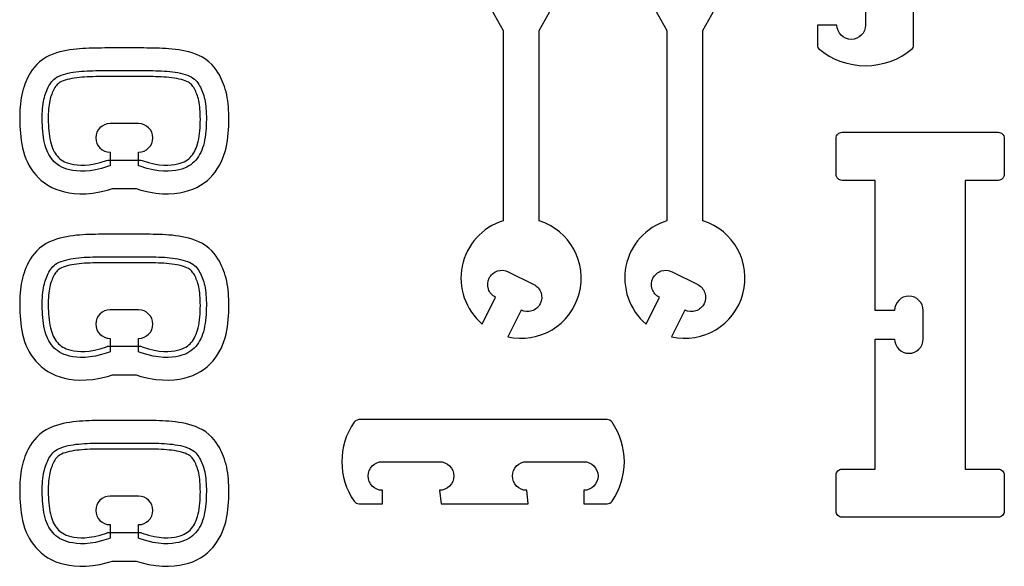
# Model space of a CAD drawing. Extents: x 792.4 to 836.1, y 6.7 to 36.6.
# Tile 4 of 8: x 815.4 to 824, y 12.6 to 17.4. Entities that reach past the tile are written whole.
import ezdxf

# ---------------------------------------------------------------- set-up
doc = ezdxf.new("R2010")
doc.units = 0
doc.layers.add('EXTERNAL_CUT', color=1, linetype='CONTINUOUS')
doc.layers.add('POCKET_CUT_1_1MM', color=3, linetype='CONTINUOUS')

msp = doc.modelspace()

# ---------------------------------------------------------------- linework, layer by layer
at = {"layer": 'EXTERNAL_CUT', "flags": 128}
for points in [[(822.3463, 17.1012, 0.364022), (823.1683, 17.1012, 0.221671), (823.1776, 17.1213), (823.1776, 17.8711)], [(819.4314, 17.542), (819.589, 17.2598), (819.589, 15.5972, 0.590446), (819.4067, 14.6952), (819.5234, 14.9285, -0.414214), (819.4676, 15.096, -0.414214), (819.635, 15.1518), (819.8583, 15.0401, -0.414214), (819.9141, 14.8727, -0.414214), (819.7466, 14.8169), (819.63, 14.5836, 0.960377), (819.9043, 15.5972), (819.9043, 17.2598), (820.0619, 17.542)], [(820.8633, 17.542), (821.0209, 17.2598), (821.0209, 15.5972, 0.590446), (820.8387, 14.6952), (820.9553, 14.9285, -0.414214), (820.8995, 15.096, -0.414214), (821.067, 15.1518), (821.2902, 15.0401, -0.414214), (821.346, 14.8727, -0.414214), (821.1786, 14.8169), (821.0619, 14.5836, 0.960377), (821.3362, 15.5972), (821.3362, 17.2598), (821.4939, 17.542)], [(822.7573, 17.5559), (822.7573, 17.3063, -1), (822.5077, 17.3063), (822.3369, 17.3063), (822.3369, 17.1213, 0.221671), (822.3463, 17.1012)], [(816.1529, 16.0783), (816.1387, 16.0729), (816.0799, 16.0546), (816.0265, 16.0419), (815.9783, 16.034), (815.9347, 16.0302), (815.8955, 16.0298), (815.8602, 16.0321), (815.8285, 16.0364), (815.8, 16.0419), (815.7745, 16.0487), (815.7515, 16.0567), (815.7309, 16.0658), (815.7123, 16.0759), (815.6955, 16.0871), (815.6802, 16.0993), (815.6661, 16.1124), (815.653, 16.1265), (815.6407, 16.1416), (815.6294, 16.1576), (815.619, 16.1747), (815.6095, 16.193), (815.6009, 16.2124), (815.5932, 16.233), (815.5865, 16.2549), (815.5806, 16.2781), (815.5756, 16.3024), (815.5714, 16.3275), (815.568, 16.3532), (815.5653, 16.3793), (815.5632, 16.4056), (815.5617, 16.4317), (815.5608, 16.4575), (815.5604, 16.4828), (815.5605, 16.5074), (815.561, 16.5313), (815.5621, 16.5544), (815.5637, 16.5767), (815.5658, 16.5981), (815.5683, 16.6186), (815.5714, 16.638), (815.575, 16.6564), (815.579, 16.6738), (815.5835, 16.6904), (815.5884, 16.7061), (815.5938, 16.7211), (815.5995, 16.7355), (815.6057, 16.7494), (815.6121, 16.7628), (815.619, 16.7759), (815.6263, 16.7886), (815.6344, 16.8009), (815.6433, 16.8126), (815.6533, 16.8237), (815.6646, 16.8342), (815.6774, 16.844), (815.6918, 16.8531), (815.7079, 16.8613), (815.7257, 16.8687), (815.7449, 16.8754), (815.7653, 16.8813), (815.7868, 16.8865), (815.8091, 16.891), (815.8321, 16.8949), (815.8555, 16.8982), (815.8792, 16.9009), (815.9032, 16.9031), (815.9275, 16.9048), (815.9521, 16.9062), (815.9771, 16.9072), (816.0025, 16.9079), (816.0283, 16.9084), (816.0546, 16.9088), (816.0814, 16.9091), (816.1087, 16.9093), (816.1363, 16.9095), (816.1642, 16.9096), (816.1923, 16.9096), (816.2207, 16.9097), (816.2492, 16.9097), (816.2777, 16.9097), (816.3062, 16.9097), (816.3347, 16.9097), (816.3631, 16.9096), (816.3912, 16.9096), (816.4191, 16.9095), (816.4467, 16.9093), (816.474, 16.9091), (816.5008, 16.9088), (816.5271, 16.9084), (816.5529, 16.9079), (816.5783, 16.9072), (816.6033, 16.9062), (816.6279, 16.9048), (816.6522, 16.9031), (816.6762, 16.9009), (816.6999, 16.8982), (816.7233, 16.8949), (816.7463, 16.891), (816.7686, 16.8865), (816.7901, 16.8813), (816.8105, 16.8754), (816.8297, 16.8687), (816.8475, 16.8613), (816.8636, 16.8531), (816.878, 16.844), (816.8908, 16.8342), (816.9021, 16.8237), (816.9121, 16.8126), (816.921, 16.8009), (816.9291, 16.7886), (816.9365, 16.7759), (816.9433, 16.7628), (816.9498, 16.7494), (816.9559, 16.7355), (816.9616, 16.7211), (816.967, 16.7061), (816.9719, 16.6904), (816.9764, 16.6738), (816.9804, 16.6564), (816.984, 16.638), (816.9871, 16.6186), (816.9896, 16.5981), (816.9917, 16.5767), (816.9933, 16.5544), (816.9944, 16.5313), (816.995, 16.5074), (816.995, 16.4828), (816.9946, 16.4575), (816.9937, 16.4317), (816.9922, 16.4056), (816.9902, 16.3793), (816.9874, 16.3532), (816.984, 16.3275), (816.9798, 16.3024), (816.9748, 16.2781), (816.969, 16.2549), (816.9622, 16.233), (816.9545, 16.2124), (816.9459, 16.193), (816.9364, 16.1747), (816.926, 16.1576), (816.9147, 16.1416), (816.9025, 16.1265), (816.8893, 16.1124), (816.8752, 16.0993), (816.8599, 16.0871), (816.8431, 16.0759), (816.8245, 16.0658), (816.8039, 16.0567), (816.781, 16.0487), (816.7554, 16.0419), (816.7269, 16.0364), (816.6952, 16.0321), (816.6599, 16.0298), (816.6207, 16.0302), (816.5772, 16.034), (816.5289, 16.0419), (816.4756, 16.0546), (816.4167, 16.0729), (816.4025, 16.0783), (816.4025, 16.1965, 1), (816.4025, 16.4461), (816.1529, 16.4461, 1), (816.1529, 16.1965), (816.1529, 16.0783)], [(822.552, 13.0073, -0.414214), (822.4995, 13.0598), (822.4995, 13.3751, -0.414214), (822.552, 13.4277), (822.8411, 13.4277), (822.8411, 14.564), (823.0118, 14.564, 1), (823.2614, 14.564), (823.2614, 14.8136, 1), (823.0118, 14.8136), (822.8411, 14.8136), (822.8411, 15.9499), (822.552, 15.9499, -0.414214), (822.4995, 16.0025), (822.4995, 16.3178, -0.414214), (822.552, 16.3703), (823.9183, 16.3703, -0.414214), (823.9708, 16.3178), (823.9708, 16.0025, -0.414214), (823.9183, 15.9499), (823.6293, 15.9499), (823.6293, 13.4277), (823.9183, 13.4277, -0.414214), (823.9708, 13.3751), (823.9708, 13.0598, -0.414214), (823.9183, 13.0073), (822.552, 13.0073)], [(816.1529, 14.4513), (816.1387, 14.4459), (816.0799, 14.4277), (816.0265, 14.4149), (815.9783, 14.407), (815.9347, 14.4032), (815.8955, 14.4028), (815.8602, 14.4051), (815.8285, 14.4094), (815.8, 14.415), (815.7745, 14.4217), (815.7515, 14.4297), (815.7309, 14.4388), (815.7123, 14.4489), (815.6955, 14.4601), (815.6802, 14.4723), (815.6661, 14.4855), (815.653, 14.4995), (815.6407, 14.5146), (815.6294, 14.5306), (815.619, 14.5477), (815.6095, 14.566), (815.6009, 14.5854), (815.5932, 14.606), (815.5865, 14.6279), (815.5806, 14.6511), (815.5756, 14.6754), (815.5714, 14.7005), (815.568, 14.7262), (815.5653, 14.7524), (815.5632, 14.7786), (815.5617, 14.8047), (815.5608, 14.8305), (815.5604, 14.8558), (815.5605, 14.8804), (815.561, 14.9043), (815.5621, 14.9274), (815.5637, 14.9497), (815.5658, 14.9712), (815.5683, 14.9916), (815.5714, 15.0111), (815.575, 15.0294), (815.579, 15.0468), (815.5835, 15.0634), (815.5884, 15.0791), (815.5938, 15.0941), (815.5995, 15.1085), (815.6057, 15.1224), (815.6121, 15.1358), (815.619, 15.1489), (815.6263, 15.1616), (815.6344, 15.1739), (815.6433, 15.1856), (815.6533, 15.1967), (815.6646, 15.2072), (815.6774, 15.217), (815.6918, 15.2261), (815.7079, 15.2343), (815.7257, 15.2417), (815.7449, 15.2484), (815.7653, 15.2543), (815.7868, 15.2595), (815.8091, 15.264), (815.8321, 15.2679), (815.8555, 15.2712), (815.8792, 15.2739), (815.9032, 15.2761), (815.9275, 15.2778), (815.9521, 15.2792), (815.9771, 15.2802), (816.0025, 15.2809), (816.0283, 15.2814), (816.0546, 15.2818), (816.0814, 15.2821), (816.1087, 15.2823), (816.1363, 15.2825), (816.1642, 15.2826), (816.1923, 15.2827), (816.2207, 15.2827), (816.2492, 15.2827), (816.2777, 15.2827), (816.3062, 15.2827), (816.3347, 15.2827), (816.3631, 15.2827), (816.3912, 15.2826), (816.4191, 15.2825), (816.4467, 15.2823), (816.474, 15.2821), (816.5008, 15.2818), (816.5271, 15.2814), (816.5529, 15.2809), (816.5783, 15.2802), (816.6033, 15.2792), (816.6279, 15.2778), (816.6522, 15.2761), (816.6762, 15.2739), (816.6999, 15.2712), (816.7233, 15.2679), (816.7463, 15.264), (816.7686, 15.2595), (816.7901, 15.2543), (816.8105, 15.2484), (816.8297, 15.2417), (816.8475, 15.2343), (816.8636, 15.2261), (816.878, 15.217), (816.8908, 15.2072), (816.9021, 15.1967), (816.9121, 15.1856), (816.921, 15.1739), (816.9291, 15.1616), (816.9365, 15.1489), (816.9433, 15.1358), (816.9498, 15.1224), (816.9559, 15.1085), (816.9616, 15.0941), (816.967, 15.0791), (816.9719, 15.0634), (816.9764, 15.0468), (816.9804, 15.0294), (816.984, 15.0111), (816.9871, 14.9916), (816.9896, 14.9712), (816.9917, 14.9497), (816.9933, 14.9274), (816.9944, 14.9043), (816.995, 14.8804), (816.995, 14.8558), (816.9946, 14.8305), (816.9937, 14.8047), (816.9922, 14.7786), (816.9902, 14.7524), (816.9874, 14.7262), (816.984, 14.7005), (816.9798, 14.6754), (816.9748, 14.6511), (816.969, 14.6279), (816.9622, 14.606), (816.9545, 14.5854), (816.9459, 14.566), (816.9364, 14.5477), (816.926, 14.5306), (816.9147, 14.5146), (816.9025, 14.4995), (816.8893, 14.4855), (816.8752, 14.4723), (816.8599, 14.4601), (816.8431, 14.4489), (816.8245, 14.4388), (816.8039, 14.4297), (816.781, 14.4217), (816.7554, 14.415), (816.7269, 14.4094), (816.6952, 14.4051), (816.6599, 14.4028), (816.6207, 14.4032), (816.5772, 14.407), (816.5289, 14.4149), (816.4756, 14.4277), (816.4167, 14.4459), (816.4025, 14.4513), (816.4025, 14.5695, 1), (816.4025, 14.8191), (816.1529, 14.8191, 1), (816.1529, 14.5695), (816.1529, 14.4513)], [(818.3302, 13.1245), (818.5341, 13.1245), (818.5341, 13.2427, -0.414214), (818.4093, 13.3675, -0.414214), (818.5341, 13.4923), (819.0333, 13.4923, -0.414214), (819.1581, 13.3675, -0.414214), (819.0333, 13.2427), (819.0465, 13.1245), (819.8084, 13.1245), (819.7953, 13.2427, -0.414214), (819.6705, 13.3675, -0.414214), (819.7953, 13.4923), (820.2945, 13.4923, -0.414214), (820.4193, 13.3675, -0.414214), (820.2945, 13.2427), (820.2945, 13.1245), (820.4984, 13.1245, 0.246483), (820.5416, 13.1472, 0.311601), (820.5416, 13.8375, 0.246483), (820.4984, 13.8602), (818.3434, 13.8602, 0.246483), (818.287, 13.8375, 0.311601), (818.287, 13.1472, 0.246483), (818.3302, 13.1245)], [(816.1529, 12.8243), (816.1387, 12.8189), (816.0799, 12.8007), (816.0265, 12.7879), (815.9783, 12.78), (815.9347, 12.7763), (815.8955, 12.7759), (815.8602, 12.7781), (815.8285, 12.7824), (815.8, 12.788), (815.7745, 12.7948), (815.7515, 12.8027), (815.7309, 12.8118), (815.7123, 12.8219), (815.6955, 12.8331), (815.6802, 12.8453), (815.6661, 12.8585), (815.653, 12.8725), (815.6407, 12.8876), (815.6294, 12.9036), (815.619, 12.9207), (815.6095, 12.939), (815.6009, 12.9584), (815.5932, 12.979), (815.5865, 13.0009), (815.5806, 13.0241), (815.5756, 13.0484), (815.5714, 13.0735), (815.568, 13.0993), (815.5653, 13.1254), (815.5632, 13.1516), (815.5617, 13.1778), (815.5608, 13.2036), (815.5604, 13.2288), (815.5605, 13.2534), (815.561, 13.2773), (815.5621, 13.3004), (815.5637, 13.3227), (815.5658, 13.3442), (815.5683, 13.3646), (815.5714, 13.3841), (815.575, 13.4025), (815.579, 13.4199), (815.5835, 13.4364), (815.5884, 13.4521), (815.5938, 13.4671), (815.5995, 13.4815), (815.6057, 13.4954), (815.6121, 13.5088), (815.619, 13.5219), (815.6263, 13.5346), (815.6344, 13.5469), (815.6433, 13.5586), (815.6533, 13.5697), (815.6646, 13.5802), (815.6774, 13.59), (815.6918, 13.5991), (815.7079, 13.6073), (815.7257, 13.6147), (815.7449, 13.6214), (815.7653, 13.6273), (815.7868, 13.6325), (815.8091, 13.637), (815.8321, 13.6409), (815.8555, 13.6442), (815.8792, 13.6469), (815.9032, 13.6491), (815.9275, 13.6508), (815.9521, 13.6522), (815.9771, 13.6532), (816.0025, 13.6539), (816.0283, 13.6544), (816.0546, 13.6548), (816.0814, 13.6551), (816.1087, 13.6553), (816.1363, 13.6555), (816.1642, 13.6556), (816.1923, 13.6557), (816.2207, 13.6557), (816.2492, 13.6557), (816.2777, 13.6557), (816.3062, 13.6557), (816.3347, 13.6557), (816.3631, 13.6557), (816.3912, 13.6556), (816.4191, 13.6555), (816.4467, 13.6553), (816.474, 13.6551), (816.5008, 13.6548), (816.5271, 13.6544), (816.5529, 13.6539), (816.5783, 13.6532), (816.6033, 13.6522), (816.6279, 13.6508), (816.6522, 13.6491), (816.6762, 13.6469), (816.6999, 13.6442), (816.7233, 13.6409), (816.7463, 13.637), (816.7686, 13.6325), (816.7901, 13.6273), (816.8105, 13.6214), (816.8297, 13.6147), (816.8475, 13.6073), (816.8636, 13.5991), (816.878, 13.59), (816.8908, 13.5802), (816.9021, 13.5697), (816.9121, 13.5586), (816.921, 13.5469), (816.9291, 13.5346), (816.9365, 13.5219), (816.9433, 13.5088), (816.9498, 13.4954), (816.9559, 13.4815), (816.9616, 13.4671), (816.967, 13.4521), (816.9719, 13.4364), (816.9764, 13.4199), (816.9804, 13.4025), (816.984, 13.3841), (816.9871, 13.3646), (816.9896, 13.3442), (816.9917, 13.3227), (816.9933, 13.3004), (816.9944, 13.2773), (816.995, 13.2534), (816.995, 13.2288), (816.9946, 13.2036), (816.9937, 13.1778), (816.9922, 13.1516), (816.9902, 13.1254), (816.9874, 13.0993), (816.984, 13.0735), (816.9798, 13.0484), (816.9748, 13.0241), (816.969, 13.0009), (816.9622, 12.979), (816.9545, 12.9584), (816.9459, 12.939), (816.9364, 12.9207), (816.926, 12.9036), (816.9147, 12.8876), (816.9025, 12.8725), (816.8893, 12.8585), (816.8752, 12.8453), (816.8599, 12.8331), (816.8431, 12.8219), (816.8245, 12.8118), (816.8039, 12.8027), (816.781, 12.7948), (816.7554, 12.788), (816.7269, 12.7824), (816.6952, 12.7781), (816.6599, 12.7759), (816.6207, 12.7763), (816.5772, 12.78), (816.5289, 12.7879), (816.4756, 12.8007), (816.4167, 12.8189), (816.4025, 12.8243), (816.4025, 12.9425, 1), (816.4025, 13.1921), (816.1529, 13.1921, 1), (816.1529, 12.9425), (816.1529, 12.8243)]]:
    msp.add_lwpolyline(points, format="xyb", dxfattribs=at)
at = {"layer": 'POCKET_CUT_1_1MM', "flags": 128}
for points in [[(816.3805, 15.8778), (816.4234, 15.8645), (816.4901, 15.8486), (816.5527, 15.8384), (816.6112, 15.8333), (816.6653, 15.8327), (816.7146, 15.8359), (816.759, 15.8418), (816.7997, 15.8498), (816.8386, 15.8602), (816.876, 15.8731), (816.9117, 15.8888), (816.9452, 15.9072), (816.9761, 15.9278), (817.0039, 15.9499), (817.0286, 15.9729), (817.051, 15.9969), (817.0718, 16.0224), (817.0909, 16.0495), (817.1082, 16.0779), (817.1236, 16.1075), (817.1371, 16.1381), (817.1488, 16.1695), (817.1588, 16.2017), (817.1669, 16.2341), (817.1736, 16.2663), (817.1789, 16.2983), (817.1831, 16.33), (817.1864, 16.3614), (817.1888, 16.3923), (817.1906, 16.4227), (817.1916, 16.4524), (817.1921, 16.4815), (817.192, 16.5101), (817.1913, 16.5383), (817.19, 16.566), (817.1881, 16.5932), (817.1855, 16.6199), (817.1822, 16.6463), (817.1781, 16.6722), (817.1732, 16.6975), (817.1675, 16.722), (817.161, 16.7458), (817.1538, 16.7687), (817.146, 16.7907), (817.1376, 16.8117), (817.1288, 16.8318), (817.1195, 16.8511), (817.1092, 16.8709), (817.0968, 16.8922), (817.0819, 16.9149), (817.0639, 16.9385), (817.0427, 16.962), (817.0182, 16.9848), (816.9907, 17.0059), (816.9609, 17.0247), (816.9302, 17.0403), (816.9, 17.0529), (816.8702, 17.0632), (816.8407, 17.0717), (816.8115, 17.0788), (816.7824, 17.0848), (816.7535, 17.0897), (816.7248, 17.0937), (816.6963, 17.0969), (816.6682, 17.0995), (816.6403, 17.1015), (816.6126, 17.103), (816.5851, 17.1041), (816.5578, 17.1049), (816.5305, 17.1054), (816.5033, 17.1058), (816.4758, 17.1061), (816.4481, 17.1064), (816.4201, 17.1065), (816.3918, 17.1066), (816.3634, 17.1067), (816.3349, 17.1067), (816.3063, 17.1067), (816.2777, 17.1067), (816.2491, 17.1067), (816.2205, 17.1067), (816.192, 17.1067), (816.1636, 17.1066), (816.1353, 17.1065), (816.1073, 17.1064), (816.0796, 17.1061), (816.0521, 17.1058), (816.0249, 17.1054), (815.9976, 17.1049), (815.9703, 17.1041), (815.9428, 17.103), (815.9151, 17.1015), (815.8872, 17.0995), (815.8591, 17.0969), (815.8306, 17.0937), (815.8019, 17.0897), (815.773, 17.0848), (815.744, 17.0788), (815.7147, 17.0717), (815.6852, 17.0632), (815.6554, 17.0529), (815.6252, 17.0403), (815.5945, 17.0247), (815.5647, 17.0059), (815.5372, 16.9848), (815.5127, 16.962), (815.4915, 16.9385), (815.4735, 16.9149), (815.4586, 16.8922), (815.4463, 16.8709), (815.4359, 16.8511), (815.4266, 16.8318), (815.4178, 16.8117), (815.4094, 16.7907), (815.4016, 16.7687), (815.3944, 16.7458), (815.3879, 16.722), (815.3822, 16.6975), (815.3773, 16.6722), (815.3732, 16.6463), (815.3699, 16.6199), (815.3673, 16.5932), (815.3654, 16.566), (815.3641, 16.5383), (815.3634, 16.5101), (815.3633, 16.4815), (815.3638, 16.4524), (815.3649, 16.4227), (815.3666, 16.3923), (815.369, 16.3614), (815.3723, 16.33), (815.3765, 16.2983), (815.3818, 16.2663), (815.3885, 16.2341), (815.3967, 16.2017), (815.4066, 16.1695), (815.4183, 16.1381), (815.4318, 16.1075), (815.4472, 16.0779), (815.4645, 16.0495), (815.4836, 16.0224), (815.5044, 15.9969), (815.5268, 15.9729), (815.5515, 15.9499), (815.5793, 15.9278), (815.6102, 15.9072), (815.6437, 15.8888), (815.6794, 15.8731), (815.7168, 15.8602), (815.7557, 15.8498), (815.7965, 15.8418), (815.8408, 15.8359), (815.8901, 15.8327), (815.9443, 15.8333), (816.0027, 15.8384), (816.0653, 15.8486), (816.132, 15.8645), (816.1749, 15.8778), (816.3805, 15.8778)], [(816.4211, 16.1274), (816.4339, 16.1226), (816.4894, 16.1053), (816.5392, 16.0935), (816.5837, 16.0862), (816.6233, 16.0828), (816.6585, 16.0824), (816.69, 16.0844), (816.7183, 16.0882), (816.7436, 16.0932), (816.7656, 16.099), (816.7847, 16.1056), (816.8013, 16.113), (816.8159, 16.1209), (816.8289, 16.1296), (816.8409, 16.1391), (816.8522, 16.1497), (816.8628, 16.1611), (816.8728, 16.1733), (816.8821, 16.1864), (816.8906, 16.2005), (816.8986, 16.2157), (816.9058, 16.2322), (816.9124, 16.2499), (816.9183, 16.2691), (816.9236, 16.2898), (816.9281, 16.312), (816.932, 16.3353), (816.9352, 16.3594), (816.9378, 16.3841), (816.9398, 16.4091), (816.9412, 16.4342), (816.9421, 16.4589), (816.9425, 16.4831), (816.9424, 16.5067), (816.9419, 16.5294), (816.9408, 16.5514), (816.9393, 16.5723), (816.9374, 16.5923), (816.935, 16.6112), (816.9322, 16.6289), (816.929, 16.6455), (816.9254, 16.661), (816.9215, 16.6756), (816.9171, 16.6894), (816.9124, 16.7025), (816.9074, 16.7151), (816.902, 16.7274), (816.8963, 16.7393), (816.8904, 16.7506), (816.8844, 16.761), (816.8782, 16.7704), (816.8716, 16.779), (816.8646, 16.7868), (816.8568, 16.7941), (816.848, 16.8009), (816.8377, 16.8073), (816.8254, 16.8136), (816.811, 16.8196), (816.7946, 16.8253), (816.7766, 16.8305), (816.7572, 16.8352), (816.7366, 16.8393), (816.7153, 16.843), (816.6933, 16.8461), (816.6708, 16.8486), (816.648, 16.8507), (816.6247, 16.8524), (816.6008, 16.8537), (816.5765, 16.8546), (816.5516, 16.8554), (816.5262, 16.8559), (816.5001, 16.8563), (816.4735, 16.8566), (816.4464, 16.8568), (816.4189, 16.8569), (816.3911, 16.857), (816.363, 16.8571), (816.3347, 16.8571), (816.3062, 16.8571), (816.2777, 16.8571), (816.2492, 16.8571), (816.2207, 16.8571), (816.1924, 16.8571), (816.1643, 16.857), (816.1365, 16.8569), (816.109, 16.8568), (816.0819, 16.8566), (816.0553, 16.8563), (816.0293, 16.8559), (816.0038, 16.8554), (815.9789, 16.8546), (815.9546, 16.8537), (815.9308, 16.8524), (815.9074, 16.8507), (815.8846, 16.8486), (815.8621, 16.8461), (815.8401, 16.843), (815.8188, 16.8393), (815.7983, 16.8352), (815.7788, 16.8305), (815.7608, 16.8253), (815.7444, 16.8196), (815.73, 16.8136), (815.7177, 16.8073), (815.7074, 16.8009), (815.6986, 16.7941), (815.6908, 16.7868), (815.6838, 16.779), (815.6773, 16.7704), (815.671, 16.761), (815.665, 16.7506), (815.6591, 16.7393), (815.6534, 16.7274), (815.648, 16.7151), (815.643, 16.7025), (815.6383, 16.6894), (815.6339, 16.6756), (815.63, 16.661), (815.6264, 16.6455), (815.6232, 16.6289), (815.6204, 16.6112), (815.618, 16.5923), (815.6161, 16.5723), (815.6146, 16.5514), (815.6136, 16.5294), (815.613, 16.5067), (815.6129, 16.4831), (815.6133, 16.4589), (815.6142, 16.4342), (815.6156, 16.4091), (815.6176, 16.3841), (815.6202, 16.3594), (815.6234, 16.3353), (815.6273, 16.312), (815.6318, 16.2898), (815.6371, 16.2691), (815.643, 16.2499), (815.6496, 16.2322), (815.6569, 16.2157), (815.6648, 16.2005), (815.6734, 16.1864), (815.6826, 16.1733), (815.6926, 16.1611), (815.7033, 16.1497), (815.7145, 16.1391), (815.7265, 16.1296), (815.7396, 16.1209), (815.7541, 16.113), (815.7707, 16.1056), (815.7898, 16.099), (815.8118, 16.0932), (815.8371, 16.0882), (815.8654, 16.0844), (815.8969, 16.0824), (815.9322, 16.0828), (815.9717, 16.0862), (816.0162, 16.0935), (816.066, 16.1053), (816.1216, 16.1226), (816.1343, 16.1274), (816.4211, 16.1274)], [(816.3805, 14.2508), (816.4234, 14.2375), (816.4901, 14.2216), (816.5527, 14.2114), (816.6112, 14.2063), (816.6653, 14.2057), (816.7146, 14.2089), (816.759, 14.2148), (816.7997, 14.2228), (816.8386, 14.2332), (816.876, 14.2461), (816.9117, 14.2618), (816.9452, 14.2802), (816.9761, 14.3008), (817.0039, 14.3229), (817.0286, 14.3459), (817.051, 14.3699), (817.0718, 14.3954), (817.0909, 14.4225), (817.1082, 14.4509), (817.1236, 14.4805), (817.1371, 14.5111), (817.1488, 14.5425), (817.1588, 14.5747), (817.1669, 14.6071), (817.1736, 14.6393), (817.1789, 14.6713), (817.1831, 14.703), (817.1864, 14.7344), (817.1888, 14.7653), (817.1906, 14.7957), (817.1916, 14.8254), (817.1921, 14.8545), (817.192, 14.8831), (817.1913, 14.9113), (817.19, 14.939), (817.1881, 14.9662), (817.1855, 14.9929), (817.1822, 15.0193), (817.1781, 15.0452), (817.1732, 15.0705), (817.1675, 15.095), (817.161, 15.1188), (817.1538, 15.1417), (817.146, 15.1637), (817.1376, 15.1847), (817.1288, 15.2048), (817.1195, 15.2241), (817.1092, 15.2439), (817.0968, 15.2652), (817.0819, 15.2879), (817.0639, 15.3115), (817.0427, 15.3351), (817.0182, 15.3578), (816.9907, 15.379), (816.9609, 15.3977), (816.9302, 15.4133), (816.9, 15.4259), (816.8702, 15.4362), (816.8407, 15.4448), (816.8115, 15.4519), (816.7824, 15.4578), (816.7535, 15.4627), (816.7248, 15.4667), (816.6963, 15.4699), (816.6682, 15.4725), (816.6403, 15.4745), (816.6126, 15.476), (816.5851, 15.4771), (816.5578, 15.4779), (816.5305, 15.4785), (816.5033, 15.4789), (816.4758, 15.4792), (816.4481, 15.4794), (816.4201, 15.4795), (816.3918, 15.4796), (816.3634, 15.4797), (816.3349, 15.4797), (816.3063, 15.4798), (816.2777, 15.4798), (816.2491, 15.4798), (816.2205, 15.4797), (816.192, 15.4797), (816.1636, 15.4796), (816.1353, 15.4795), (816.1073, 15.4794), (816.0796, 15.4792), (816.0521, 15.4789), (816.0249, 15.4785), (815.9976, 15.4779), (815.9703, 15.4771), (815.9428, 15.476), (815.9151, 15.4745), (815.8872, 15.4725), (815.8591, 15.4699), (815.8306, 15.4667), (815.8019, 15.4627), (815.773, 15.4578), (815.744, 15.4519), (815.7147, 15.4448), (815.6852, 15.4362), (815.6554, 15.4259), (815.6252, 15.4133), (815.5945, 15.3977), (815.5647, 15.379), (815.5372, 15.3578), (815.5127, 15.3351), (815.4915, 15.3115), (815.4735, 15.2879), (815.4586, 15.2652), (815.4463, 15.2439), (815.4359, 15.2241), (815.4266, 15.2048), (815.4178, 15.1847), (815.4094, 15.1637), (815.4016, 15.1417), (815.3944, 15.1188), (815.3879, 15.095), (815.3822, 15.0705), (815.3773, 15.0452), (815.3732, 15.0193), (815.3699, 14.9929), (815.3673, 14.9662), (815.3654, 14.939), (815.3641, 14.9113), (815.3634, 14.8831), (815.3633, 14.8545), (815.3638, 14.8254), (815.3649, 14.7957), (815.3666, 14.7653), (815.369, 14.7344), (815.3723, 14.703), (815.3765, 14.6713), (815.3818, 14.6393), (815.3885, 14.6071), (815.3967, 14.5747), (815.4066, 14.5425), (815.4183, 14.5111), (815.4318, 14.4805), (815.4472, 14.4509), (815.4645, 14.4225), (815.4836, 14.3954), (815.5044, 14.3699), (815.5268, 14.3459), (815.5515, 14.3229), (815.5793, 14.3008), (815.6102, 14.2802), (815.6437, 14.2618), (815.6794, 14.2461), (815.7168, 14.2332), (815.7557, 14.2228), (815.7965, 14.2148), (815.8408, 14.2089), (815.8901, 14.2057), (815.9443, 14.2063), (816.0027, 14.2114), (816.0653, 14.2216), (816.132, 14.2375), (816.1749, 14.2508), (816.3805, 14.2508)], [(816.4211, 14.5004), (816.4339, 14.4956), (816.4894, 14.4784), (816.5392, 14.4665), (816.5837, 14.4592), (816.6233, 14.4558), (816.6585, 14.4554), (816.69, 14.4574), (816.7183, 14.4612), (816.7436, 14.4662), (816.7656, 14.472), (816.7847, 14.4787), (816.8013, 14.486), (816.8159, 14.4939), (816.8289, 14.5026), (816.8409, 14.5122), (816.8522, 14.5227), (816.8628, 14.5341), (816.8728, 14.5463), (816.8821, 14.5594), (816.8906, 14.5735), (816.8986, 14.5888), (816.9058, 14.6052), (816.9124, 14.6229), (816.9183, 14.6421), (816.9236, 14.6628), (816.9281, 14.685), (816.932, 14.7083), (816.9352, 14.7324), (816.9378, 14.7572), (816.9398, 14.7821), (816.9412, 14.8072), (816.9421, 14.8319), (816.9425, 14.8561), (816.9424, 14.8797), (816.9419, 14.9024), (816.9408, 14.9244), (816.9393, 14.9454), (816.9374, 14.9653), (816.935, 14.9842), (816.9322, 15.002), (816.929, 15.0185), (816.9254, 15.034), (816.9215, 15.0486), (816.9171, 15.0624), (816.9124, 15.0755), (816.9074, 15.0881), (816.902, 15.1004), (816.8963, 15.1123), (816.8904, 15.1236), (816.8844, 15.134), (816.8782, 15.1434), (816.8716, 15.152), (816.8646, 15.1599), (816.8568, 15.1671), (816.848, 15.1739), (816.8377, 15.1803), (816.8254, 15.1866), (816.811, 15.1926), (816.7946, 15.1983), (816.7766, 15.2035), (816.7572, 15.2082), (816.7366, 15.2124), (816.7153, 15.216), (816.6933, 15.2191), (816.6708, 15.2216), (816.648, 15.2237), (816.6247, 15.2254), (816.6008, 15.2267), (816.5765, 15.2277), (816.5516, 15.2284), (816.5262, 15.2289), (816.5001, 15.2293), (816.4735, 15.2296), (816.4464, 15.2298), (816.4189, 15.2299), (816.3911, 15.23), (816.363, 15.2301), (816.3347, 15.2301), (816.3062, 15.2302), (816.2777, 15.2302), (816.2492, 15.2302), (816.2207, 15.2301), (816.1924, 15.2301), (816.1643, 15.23), (816.1365, 15.2299), (816.109, 15.2298), (816.0819, 15.2296), (816.0553, 15.2293), (816.0293, 15.2289), (816.0038, 15.2284), (815.9789, 15.2277), (815.9546, 15.2267), (815.9308, 15.2254), (815.9074, 15.2237), (815.8846, 15.2216), (815.8621, 15.2191), (815.8401, 15.216), (815.8188, 15.2124), (815.7983, 15.2082), (815.7788, 15.2035), (815.7608, 15.1983), (815.7444, 15.1926), (815.73, 15.1866), (815.7177, 15.1803), (815.7074, 15.1739), (815.6986, 15.1671), (815.6908, 15.1599), (815.6838, 15.152), (815.6773, 15.1434), (815.671, 15.134), (815.665, 15.1236), (815.6591, 15.1123), (815.6534, 15.1004), (815.648, 15.0881), (815.643, 15.0755), (815.6383, 15.0624), (815.6339, 15.0486), (815.63, 15.034), (815.6264, 15.0185), (815.6232, 15.002), (815.6204, 14.9842), (815.618, 14.9653), (815.6161, 14.9454), (815.6146, 14.9244), (815.6136, 14.9024), (815.613, 14.8797), (815.6129, 14.8561), (815.6133, 14.8319), (815.6142, 14.8072), (815.6156, 14.7821), (815.6176, 14.7572), (815.6202, 14.7324), (815.6234, 14.7083), (815.6273, 14.685), (815.6318, 14.6628), (815.6371, 14.6421), (815.643, 14.6229), (815.6496, 14.6052), (815.6569, 14.5888), (815.6648, 14.5735), (815.6734, 14.5594), (815.6826, 14.5463), (815.6926, 14.5341), (815.7033, 14.5227), (815.7145, 14.5122), (815.7265, 14.5026), (815.7396, 14.4939), (815.7541, 14.486), (815.7707, 14.4787), (815.7898, 14.472), (815.8118, 14.4662), (815.8371, 14.4612), (815.8654, 14.4574), (815.8969, 14.4554), (815.9322, 14.4558), (815.9717, 14.4592), (816.0162, 14.4665), (816.066, 14.4784), (816.1216, 14.4956), (816.1343, 14.5004), (816.4211, 14.5004)], [(816.3805, 12.6238), (816.4234, 12.6105), (816.4901, 12.5946), (816.5527, 12.5844), (816.6112, 12.5793), (816.6653, 12.5787), (816.7146, 12.5819), (816.759, 12.5879), (816.7997, 12.5959), (816.8386, 12.6062), (816.876, 12.6191), (816.9117, 12.6349), (816.9452, 12.6532), (816.9761, 12.6738), (817.0039, 12.6959), (817.0286, 12.7189), (817.051, 12.7429), (817.0718, 12.7684), (817.0909, 12.7955), (817.1082, 12.8239), (817.1236, 12.8535), (817.1371, 12.8841), (817.1488, 12.9156), (817.1588, 12.9477), (817.1669, 12.9801), (817.1736, 13.0123), (817.1789, 13.0443), (817.1831, 13.076), (817.1864, 13.1074), (817.1888, 13.1383), (817.1906, 13.1687), (817.1916, 13.1984), (817.1921, 13.2275), (817.192, 13.2561), (817.1913, 13.2843), (817.19, 13.312), (817.1881, 13.3392), (817.1855, 13.366), (817.1822, 13.3923), (817.1781, 13.4182), (817.1732, 13.4435), (817.1675, 13.4681), (817.161, 13.4918), (817.1538, 13.5147), (817.146, 13.5367), (817.1376, 13.5577), (817.1288, 13.5778), (817.1195, 13.5971), (817.1092, 13.6169), (817.0968, 13.6382), (817.0819, 13.6609), (817.0639, 13.6845), (817.0427, 13.7081), (817.0182, 13.7308), (816.9907, 13.752), (816.9609, 13.7707), (816.9302, 13.7863), (816.9, 13.7989), (816.8702, 13.8092), (816.8407, 13.8178), (816.8115, 13.8249), (816.7824, 13.8308), (816.7535, 13.8357), (816.7248, 13.8397), (816.6963, 13.8429), (816.6682, 13.8455), (816.6403, 13.8475), (816.6126, 13.849), (816.5851, 13.8501), (816.5578, 13.8509), (816.5305, 13.8515), (816.5033, 13.8519), (816.4758, 13.8522), (816.4481, 13.8524), (816.4201, 13.8525), (816.3918, 13.8527), (816.3634, 13.8527), (816.3349, 13.8527), (816.3063, 13.8528), (816.2777, 13.8528), (816.2491, 13.8528), (816.2205, 13.8527), (816.192, 13.8527), (816.1636, 13.8527), (816.1353, 13.8525), (816.1073, 13.8524), (816.0796, 13.8522), (816.0521, 13.8519), (816.0249, 13.8515), (815.9976, 13.8509), (815.9703, 13.8501), (815.9428, 13.849), (815.9151, 13.8475), (815.8872, 13.8455), (815.8591, 13.8429), (815.8306, 13.8397), (815.8019, 13.8357), (815.773, 13.8308), (815.744, 13.8249), (815.7147, 13.8178), (815.6852, 13.8092), (815.6554, 13.7989), (815.6252, 13.7863), (815.5945, 13.7707), (815.5647, 13.752), (815.5372, 13.7308), (815.5127, 13.7081), (815.4915, 13.6845), (815.4735, 13.6609), (815.4586, 13.6382), (815.4463, 13.6169), (815.4359, 13.5971), (815.4266, 13.5778), (815.4178, 13.5577), (815.4094, 13.5367), (815.4016, 13.5147), (815.3944, 13.4918), (815.3879, 13.4681), (815.3822, 13.4435), (815.3773, 13.4182), (815.3732, 13.3923), (815.3699, 13.366), (815.3673, 13.3392), (815.3654, 13.312), (815.3641, 13.2843), (815.3634, 13.2561), (815.3633, 13.2275), (815.3638, 13.1984), (815.3649, 13.1687), (815.3666, 13.1383), (815.369, 13.1074), (815.3723, 13.076), (815.3765, 13.0443), (815.3818, 13.0123), (815.3885, 12.9801), (815.3967, 12.9477), (815.4066, 12.9156), (815.4183, 12.8841), (815.4318, 12.8535), (815.4472, 12.8239), (815.4645, 12.7955), (815.4836, 12.7684), (815.5044, 12.7429), (815.5268, 12.7189), (815.5515, 12.6959), (815.5793, 12.6738), (815.6102, 12.6532), (815.6437, 12.6349), (815.6794, 12.6191), (815.7168, 12.6062), (815.7557, 12.5959), (815.7965, 12.5879), (815.8408, 12.5819), (815.8901, 12.5787), (815.9443, 12.5793), (816.0027, 12.5844), (816.0653, 12.5946), (816.132, 12.6105), (816.1749, 12.6238), (816.3805, 12.6238)], [(816.4211, 12.8734), (816.4339, 12.8686), (816.4894, 12.8514), (816.5392, 12.8395), (816.5837, 12.8322), (816.6233, 12.8288), (816.6585, 12.8284), (816.69, 12.8305), (816.7183, 12.8342), (816.7436, 12.8392), (816.7656, 12.845), (816.7847, 12.8517), (816.8013, 12.859), (816.8159, 12.8669), (816.8289, 12.8756), (816.8409, 12.8852), (816.8522, 12.8957), (816.8628, 12.9071), (816.8728, 12.9193), (816.8821, 12.9325), (816.8906, 12.9466), (816.8986, 12.9618), (816.9058, 12.9782), (816.9124, 12.9959), (816.9183, 13.0151), (816.9236, 13.0359), (816.9281, 13.058), (816.932, 13.0813), (816.9352, 13.1055), (816.9378, 13.1302), (816.9398, 13.1552), (816.9412, 13.1802), (816.9421, 13.2049), (816.9425, 13.2291), (816.9424, 13.2527), (816.9419, 13.2754), (816.9408, 13.2974), (816.9393, 13.3184), (816.9374, 13.3384), (816.935, 13.3572), (816.9322, 13.375), (816.929, 13.3915), (816.9254, 13.407), (816.9215, 13.4216), (816.9171, 13.4354), (816.9124, 13.4485), (816.9074, 13.4612), (816.902, 13.4734), (816.8963, 13.4853), (816.8904, 13.4966), (816.8844, 13.507), (816.8782, 13.5165), (816.8716, 13.525), (816.8646, 13.5329), (816.8568, 13.5401), (816.848, 13.5469), (816.8377, 13.5533), (816.8254, 13.5596), (816.811, 13.5656), (816.7946, 13.5713), (816.7766, 13.5765), (816.7572, 13.5812), (816.7366, 13.5854), (816.7153, 13.589), (816.6933, 13.5921), (816.6708, 13.5946), (816.648, 13.5967), (816.6247, 13.5984), (816.6008, 13.5997), (816.5765, 13.6007), (816.5516, 13.6014), (816.5262, 13.6019), (816.5001, 13.6023), (816.4735, 13.6026), (816.4464, 13.6028), (816.4189, 13.6029), (816.3911, 13.6031), (816.363, 13.6031), (816.3347, 13.6031), (816.3062, 13.6032), (816.2777, 13.6032), (816.2492, 13.6032), (816.2207, 13.6031), (816.1924, 13.6031), (816.1643, 13.6031), (816.1365, 13.6029), (816.109, 13.6028), (816.0819, 13.6026), (816.0553, 13.6023), (816.0293, 13.6019), (816.0038, 13.6014), (815.9789, 13.6007), (815.9546, 13.5997), (815.9308, 13.5984), (815.9074, 13.5967), (815.8846, 13.5946), (815.8621, 13.5921), (815.8401, 13.589), (815.8188, 13.5854), (815.7983, 13.5812), (815.7788, 13.5765), (815.7608, 13.5713), (815.7444, 13.5656), (815.73, 13.5596), (815.7177, 13.5533), (815.7074, 13.5469), (815.6986, 13.5401), (815.6908, 13.5329), (815.6838, 13.525), (815.6773, 13.5165), (815.671, 13.507), (815.665, 13.4966), (815.6591, 13.4853), (815.6534, 13.4734), (815.648, 13.4612), (815.643, 13.4485), (815.6383, 13.4354), (815.6339, 13.4216), (815.63, 13.407), (815.6264, 13.3915), (815.6232, 13.375), (815.6204, 13.3572), (815.618, 13.3384), (815.6161, 13.3184), (815.6146, 13.2974), (815.6136, 13.2754), (815.613, 13.2527), (815.6129, 13.2291), (815.6133, 13.2049), (815.6142, 13.1802), (815.6156, 13.1552), (815.6176, 13.1302), (815.6202, 13.1055), (815.6234, 13.0813), (815.6273, 13.058), (815.6318, 13.0359), (815.6371, 13.0151), (815.643, 12.9959), (815.6496, 12.9782), (815.6569, 12.9618), (815.6648, 12.9466), (815.6734, 12.9325), (815.6826, 12.9193), (815.6926, 12.9071), (815.7033, 12.8957), (815.7145, 12.8852), (815.7265, 12.8756), (815.7396, 12.8669), (815.7541, 12.859), (815.7707, 12.8517), (815.7898, 12.845), (815.8118, 12.8392), (815.8371, 12.8342), (815.8654, 12.8305), (815.8969, 12.8284), (815.9322, 12.8288), (815.9717, 12.8322), (816.0162, 12.8395), (816.066, 12.8514), (816.1216, 12.8686), (816.1343, 12.8734), (816.4211, 12.8734)]]:
    msp.add_lwpolyline(points, dxfattribs=at)

doc.saveas('drawing.dxf')
